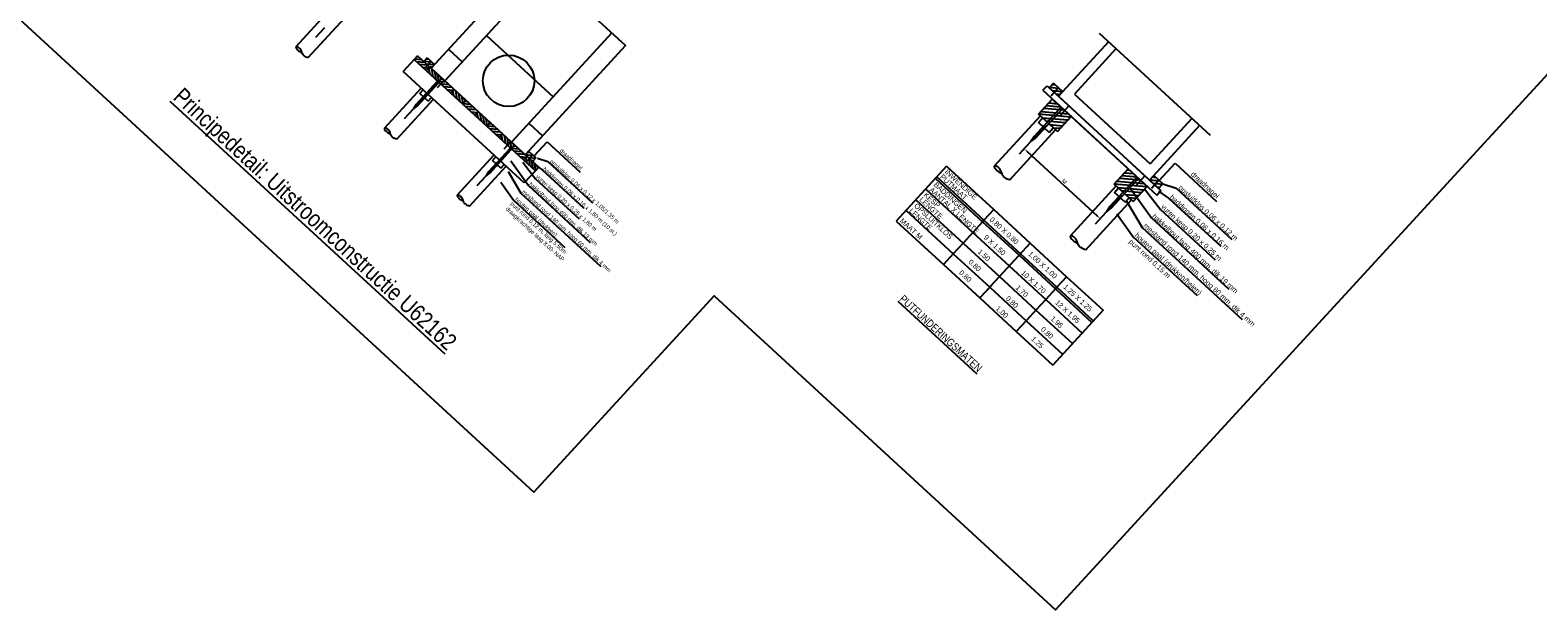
# Model space of a CAD drawing. Header units: metres. Extents: x 111546 to 149831, y 498798 to 507863.
# Tile 140 of 256: x 113093 to 113108, y 500840 to 500846. Entities that reach past the tile are written whole.
import ezdxf

# ---------------------------------------------------------------- set-up
doc = ezdxf.new("R2010")
doc.units = ezdxf.units.M
doc.linetypes.add('DASHDOT', pattern=[25.4, 12.7, -6.35, 0, -6.35])
doc.layers.add('7-nw-details', color=2, linetype='Continuous')
doc.layers.add('temp', color=7, linetype='Continuous')
doc.styles.add('Zaanstad', font='ARIALN.TTF')
doc.dimstyles.new('1-20', dxfattribs={"dimtxt": 0.04, "dimasz": 0.04, "dimexe": 0.02, "dimexo": 0.02, "dimgap": 0.01, "dimtad": 1, "dimzin": 0, "dimdsep": 46, "dimtxsty": 'Zaanstad', "dimcen": 0, "dimclrd": 256, "dimclre": 256, "dimclrt": 256, "dimadec": 0, "dimazin": 0, "dimtfac": 1, "dimtofl": 0, "dimtmove": 0, "dimatfit": 3, "dimfxl": 1, "dimtfill": 1, "dimtolj": 1, "dimtzin": 0, "dimlwd": -1, "dimlwe": -1, "dimarcsym": 0})

# ---------------------------------------------------------------- blocks, each defined once
blk = doc.blocks.new('*D675')
at = {"layer": '7-nw-details', "transparency": 16777216}
for p, q in [((113102.625, 500844.731), (113102.609, 500844.714)), ((113102.652, 500844.702), (113103.331, 500844.078)), ((113103.363, 500844.053), (113103.347, 500844.036))]:
    blk.add_line(p, q, dxfattribs=at)
for points in [[(113102.657, 500844.707), (113102.648, 500844.697), (113102.623, 500844.729)], [(113103.336, 500844.083), (113103.327, 500844.073), (113103.361, 500844.051)]]:
    blk.add_solid(points, dxfattribs=at)
at = {"layer": 'Defpoints', "color": 0, "transparency": 16777216}
for p in [(113102.638, 500844.746), (113103.361, 500844.051), (113103.376, 500844.068)]:
    blk.add_point(p, dxfattribs=at)
at = {"layer": '7-nw-details', "transparency": 16777216, "insert": (113103.012, 500844.412), "char_height": 0.04, "attachment_point": 5, "rotation": 317.4144, "style": 'Zaanstad', "bg_fill": 3, "box_fill_scale": 1.1, "bg_fill_color": 9, "bg_fill_true_color": 13158600, "bg_fill_transparency": 0}
blk.add_mtext('\\A1;M', dxfattribs=at)

msp = doc.modelspace()

# ---------------------------------------------------------------- linework, layer by layer
at = {"layer": '7-nw-details'}
for p, q in [((113097.8344, 500846.5714), (113096.8601, 500845.5113)), ((113097.9669, 500846.4495), (113096.9927, 500845.3895)), ((113097.8344, 500846.5714), (113098.7474, 500845.7323)), ((113095.5471, 500845.722), (113095.9028, 500846.109)), ((113095.6653, 500845.6142), (113096.0205, 500846.0007)), ((113095.7409, 500845.8146), (113095.8266, 500845.9078)), ((113098.6148, 500845.8541), (113097.6406, 500844.794)), ((113097.398, 500845.8305), (113098.0459, 500845.235)), ((113098.7474, 500845.7323), (113097.7731, 500844.6722)), ((113096.6951, 500845.5978), (113096.5871, 500845.4802)), ((113096.7276, 500845.6331), (113096.6951, 500845.5978)), ((113096.6951, 500845.5978), (113097.8732, 500844.5151)), ((113096.6992, 500845.6022), (113096.7677, 500845.5963)), ((113096.7183, 500845.5765), (113096.7966, 500845.5698)), ((113096.7197, 500845.6246), (113096.7387, 500845.6229)), ((113096.7276, 500845.6331), (113097.9056, 500844.5504)), ((113096.8219, 500845.6116), (113096.7894, 500845.5763)), ((113096.7935, 500845.5807), (113096.862, 500845.5748)), ((113096.8599, 500845.5771), (113096.8027, 500845.5148)), ((113096.8599, 500845.5771), (113096.8032, 500845.5154)), ((113096.814, 500845.6031), (113096.833, 500845.6014)), ((113096.8219, 500845.6116), (113096.8926, 500845.5467)), ((113096.8572, 500845.5742), (113096.8563, 500845.5804)), ((113096.864, 500845.5734), (113096.8572, 500845.5742)), ((113097.0293, 500845.6954), (113097.1618, 500845.5736)), ((113096.5871, 500845.4802), (113096.5871, 500845.4802)), ((113097.7651, 500844.3975), (113096.5871, 500845.4802)), ((113096.7472, 500845.5499), (113096.8255, 500845.5431)), ((113096.7795, 500845.5203), (113096.8366, 500845.5153)), ((113096.8126, 500845.555), (113096.8909, 500845.5482)), ((113096.8454, 500845.5249), (113096.8129, 500845.4895)), ((113096.8464, 500845.4588), (113096.8366, 500845.5153)), ((113096.8415, 500845.5284), (113096.8732, 500845.5257)), ((113096.8601, 500845.5113), (113097.7731, 500844.6722)), ((113096.8787, 500845.4291), (113096.8653, 500845.5066)), ((113096.9076, 500845.4026), (113096.8943, 500845.48)), ((113096.9348, 500845.3857), (113096.9232, 500845.4534)), ((113096.9632, 500845.4166), (113096.9307, 500845.3813)), ((113096.9553, 500845.408), (113096.9521, 500845.4268)), ((113096.4081, 500844.9309), (113096.7638, 500845.318)), ((113096.6876, 500845.1167), (113096.9307, 500845.3813)), ((113096.7147, 500845.1581), (113096.92, 500845.3814)), ((113096.726, 500845.1467), (113096.9318, 500845.3706)), ((113096.749, 500845.2663), (113096.7815, 500845.3016)), ((113096.8314, 500845.1905), (113096.749, 500845.2663)), ((113096.9141, 500845.3867), (113096.919, 500845.392)), ((113096.9365, 500845.3661), (113096.9141, 500845.3867)), ((113096.9857, 500845.3959), (113096.9177, 500845.3219)), ((113096.9348, 500845.3857), (113097.0033, 500845.3798)), ((113096.9365, 500845.3661), (113096.9414, 500845.3715)), ((113096.9539, 500845.36), (113097.0322, 500845.3532)), ((113096.9553, 500845.408), (113096.9743, 500845.4064)), ((113096.9828, 500845.3334), (113097.0611, 500845.3266)), ((113097.0151, 500845.3038), (113097.0723, 500845.2988)), ((113097.081, 500845.3083), (113097.0485, 500845.273)), ((113097.082, 500845.2422), (113097.0723, 500845.2988)), ((113097.1143, 500845.2126), (113097.1009, 500845.2901)), ((113097.1432, 500845.186), (113097.1299, 500845.2635)), ((113096.5263, 500844.8231), (113096.8816, 500845.2096)), ((113096.6019, 500845.0235), (113096.6876, 500845.1167)), ((113096.7147, 500845.1581), (113096.6876, 500845.1167)), ((113096.6876, 500845.1167), (113096.726, 500845.1467)), ((113096.7151, 500845.1577), (113096.7145, 500845.1571)), ((113096.8314, 500845.1905), (113096.8639, 500845.2258)), ((113097.1704, 500845.1692), (113097.1588, 500845.2369)), ((113097.1988, 500845.2), (113097.1663, 500845.1647)), ((113097.1704, 500845.1692), (113097.2389, 500845.1632)), ((113097.1909, 500845.1915), (113097.1877, 500845.2103)), ((113097.1895, 500845.1434), (113097.2678, 500845.1367)), ((113097.1909, 500845.1915), (113097.21, 500845.1898)), ((113097.2184, 500845.1169), (113097.2967, 500845.11)), ((113097.2507, 500845.0872), (113097.3079, 500845.0822)), ((113097.3166, 500845.0918), (113097.2841, 500845.0565)), ((113097.3176, 500845.0257), (113097.3079, 500845.0822)), ((113097.3499, 500844.996), (113097.3365, 500845.0735)), ((113097.3788, 500844.9695), (113097.3655, 500845.0469)), ((113097.406, 500844.9526), (113097.3944, 500845.0203)), ((113097.4344, 500844.9835), (113097.402, 500844.9482)), ((113097.4266, 500844.9749), (113097.4233, 500844.9937)), ((113097.4266, 500844.9749), (113097.4456, 500844.9733)), ((113097.8097, 500844.9781), (113097.9423, 500844.8563)), ((113097.406, 500844.9526), (113097.4745, 500844.9467)), ((113097.4251, 500844.9269), (113097.5034, 500844.9201)), ((113097.454, 500844.9003), (113097.5323, 500844.8935)), ((113097.4863, 500844.8707), (113097.5435, 500844.8657)), ((113097.5522, 500844.8752), (113097.5198, 500844.8399)), ((113097.5532, 500844.8091), (113097.5435, 500844.8657)), ((113097.5855, 500844.7795), (113097.5721, 500844.857)), ((113097.6144, 500844.7529), (113097.6011, 500844.8304)), ((113097.3944, 500844.4671), (113097.6376, 500844.7316)), ((113097.4215, 500844.5084), (113097.6268, 500844.7318)), ((113097.4328, 500844.4971), (113097.6386, 500844.7209)), ((113097.6349, 500844.7989), (113097.5669, 500844.7249)), ((113097.621, 500844.7371), (113097.6258, 500844.7423)), ((113097.6433, 500844.7165), (113097.621, 500844.7371)), ((113097.6416, 500844.7361), (113097.63, 500844.8038)), ((113097.67, 500844.767), (113097.6376, 500844.7316)), ((113097.6416, 500844.736), (113097.7101, 500844.7301)), ((113097.6433, 500844.7165), (113097.6482, 500844.7218)), ((113097.6622, 500844.7584), (113097.6589, 500844.7772)), ((113097.6607, 500844.7103), (113097.739, 500844.7036)), ((113097.6621, 500844.7584), (113097.6811, 500844.7567)), ((113097.6896, 500844.6838), (113097.7679, 500844.6769)), ((113097.7946, 500844.6957), (113097.8216, 500844.6928)), ((113097.8056, 500844.7076), (113097.8763, 500844.6426)), ((113097.1149, 500844.2813), (113097.4706, 500844.6683)), ((113097.2331, 500844.1735), (113097.5884, 500844.56)), ((113097.4558, 500844.6166), (113097.4883, 500844.652)), ((113097.5383, 500844.5408), (113097.4558, 500844.6166)), ((113097.5383, 500844.5408), (113097.5707, 500844.5762)), ((113097.7219, 500844.6541), (113097.779, 500844.6491)), ((113097.7878, 500844.6587), (113097.7554, 500844.6234)), ((113097.7745, 500844.6737), (113097.8513, 500844.6655)), ((113097.7888, 500844.5926), (113097.779, 500844.6491)), ((113097.8464, 500844.6703), (113097.7887, 500844.6075)), ((113097.8008, 500844.6468), (113097.873, 500844.6391)), ((113097.8211, 500844.5629), (113097.8077, 500844.6404)), ((113097.8305, 500844.6194), (113097.8528, 500844.6171)), ((113097.85, 500844.5364), (113097.8367, 500844.6138)), ((113097.8763, 500844.6426), (113097.8438, 500844.6073)), ((113097.8772, 500844.5195), (113097.8656, 500844.5872)), ((113097.9056, 500844.5504), (113097.8732, 500844.5151)), ((113097.9056, 500844.5504), (113097.8732, 500844.5151)), ((113097.8977, 500844.5418), (113097.8945, 500844.5606)), ((113097.3088, 500844.3739), (113097.3944, 500844.4671)), ((113097.4215, 500844.5084), (113097.3944, 500844.4671)), ((113097.3944, 500844.4671), (113097.4328, 500844.4971)), ((113097.4219, 500844.5081), (113097.4213, 500844.5075)), ((113097.8732, 500844.5151), (113097.7651, 500844.3975)), ((113097.7651, 500844.3975), (113097.7651, 500844.3975))]:
    msp.add_line(p, q, dxfattribs=at)
at = {"layer": '7-nw-details', "linetype": 'DASHDOT', "ltscale": 0.5}
msp.add_line((113103.3499, 500845.8522), (113104.4292, 500844.8602), dxfattribs=at)
at = {"layer": '7-nw-details', "linetype": 'Continuous', "ltscale": 0.2}
for p, q in [((113103.4405, 500845.7689), (113102.9548, 500845.2398)), ((113103.514, 500845.7014), (113103.1099, 500845.2612)), ((113102.9548, 500845.2398), (113103.8402, 500844.4261)), ((113103.1099, 500845.2612), (113103.848, 500844.5835)), ((113104.2518, 500845.0232), (113103.848, 500844.5835)), ((113104.3259, 500844.9551), (113103.8402, 500844.4261)), ((113101.8689, 500844.559), (113101.3799, 500844.027)), ((113101.8689, 500844.559), (113102.3264, 500844.1386)), ((113101.7604, 500844.441), (113102.2179, 500844.0205)), ((113101.774, 500844.4557), (113102.2314, 500844.0353)), ((113101.6654, 500844.3377), (113102.1229, 500843.9172)), ((113101.4756, 500844.1311), (113101.933, 500843.7106)), ((113101.5705, 500844.2344), (113102.028, 500843.8139)), ((113102.3264, 500844.1386), (113102.2314, 500844.0353)), ((113102.3264, 500844.1386), (113102.6805, 500843.8131)), ((113101.3799, 500844.027), (113101.8374, 500843.6066)), ((113102.2179, 500844.0205), (113102.1229, 500843.9172)), ((113102.2314, 500844.0353), (113102.2179, 500844.0205)), ((113102.2179, 500844.0205), (113102.572, 500843.695)), ((113102.2314, 500844.0353), (113102.5856, 500843.7098)), ((113102.028, 500843.8139), (113101.933, 500843.7106)), ((113102.1229, 500843.9172), (113102.028, 500843.8139)), ((113102.028, 500843.8139), (113102.3821, 500843.4884)), ((113102.1229, 500843.9172), (113102.4771, 500843.5917)), ((113102.6805, 500843.8131), (113102.2641, 500843.36)), ((113102.6805, 500843.8131), (113103.0347, 500843.4875)), ((113101.9323, 500843.7099), (113101.8374, 500843.6066)), ((113101.933, 500843.7106), (113101.838, 500843.6073)), ((113101.933, 500843.7106), (113102.2872, 500843.3851)), ((113102.572, 500843.695), (113102.9262, 500843.3695)), ((113102.5856, 500843.7098), (113102.9398, 500843.3843)), ((113101.8374, 500843.6066), (113102.1915, 500843.2811)), ((113102.4771, 500843.5917), (113102.8313, 500843.2662)), ((113102.3033, 500843.4026), (113102.1916, 500843.2811)), ((113102.2872, 500843.3851), (113102.6414, 500843.0596)), ((113102.3821, 500843.4884), (113102.7363, 500843.1629)), ((113102.9262, 500843.3695), (113102.8313, 500843.2662)), ((113102.9398, 500843.3843), (113102.9262, 500843.3695)), ((113102.9262, 500843.3695), (113103.2804, 500843.044)), ((113103.0347, 500843.4875), (113102.9398, 500843.3843)), ((113102.9398, 500843.3843), (113103.2939, 500843.0587)), ((113103.0347, 500843.4875), (113103.3889, 500843.162)), ((113102.1915, 500843.2811), (113102.5457, 500842.9555)), ((113102.8313, 500843.2662), (113102.7363, 500843.1629)), ((113102.8313, 500843.2662), (113103.1854, 500842.9407)), ((113102.7363, 500843.1629), (113102.6414, 500843.0596)), ((113102.7363, 500843.1629), (113103.0905, 500842.8374)), ((113102.6407, 500843.0588), (113102.5457, 500842.9555)), ((113102.5457, 500842.9555), (113102.8999, 500842.63)), ((113102.6414, 500843.0596), (113102.6127, 500843.0285)), ((113102.6414, 500843.0596), (113102.9955, 500842.7341))]:
    msp.add_line(p, q, dxfattribs=at)
at = {"layer": '7-nw-details', "ltscale": 0.2}
for p, q in [((113102.8034, 500845.2974), (113102.8441, 500845.3416)), ((113102.8441, 500845.3416), (113103.951, 500844.3243)), ((113102.907, 500845.3655), (113102.8663, 500845.3212)), ((113102.9548, 500845.2398), (113102.8663, 500845.3212)), ((113102.8714, 500845.3268), (113102.9571, 500845.3194)), ((113102.9545, 500845.3223), (113102.8828, 500845.2442)), ((113102.9545, 500845.3223), (113102.8835, 500845.245)), ((113102.8953, 500845.2945), (113102.9933, 500845.2861)), ((113102.8971, 500845.3548), (113102.9209, 500845.3527)), ((113102.907, 500845.3655), (113102.9955, 500845.2841)), ((113102.9511, 500845.3186), (113102.9501, 500845.3264)), ((113102.9597, 500845.3176), (113102.9511, 500845.3186)), ((113102.9955, 500845.2841), (113102.9548, 500845.2398)), ((113102.7181, 500844.8475), (113102.9752, 500845.1272)), ((113102.7605, 500845.0652), (113102.8958, 500845.2124)), ((113103.0139, 500845.1039), (113102.8113, 500845.1204)), ((113102.8371, 500845.1486), (113102.9785, 500845.1364)), ((113102.861, 500845.1745), (113102.9449, 500845.1673)), ((113103.0803, 500845.0429), (113102.8958, 500845.2124)), ((113102.9315, 500845.2613), (113102.9712, 500845.2578)), ((113102.9679, 500845.1339), (113102.9739, 500845.1405)), ((113102.9959, 500845.1081), (113102.9679, 500845.1339)), ((113103.0575, 500845.1454), (113102.9723, 500845.0527)), ((113102.3341, 500844.563), (113102.7796, 500845.0478)), ((113102.7323, 500844.8333), (113102.99, 500845.1137)), ((113102.9449, 500844.8957), (113102.7605, 500845.0652)), ((113103.0754, 500845.0375), (113102.7608, 500845.0649)), ((113102.761, 500844.983), (113102.8017, 500845.0273)), ((113102.8643, 500844.8881), (113102.761, 500844.983)), ((113102.786, 500845.0929), (113103.0516, 500845.0693)), ((113102.7975, 500845.0312), (113103.0495, 500845.0092)), ((113103.0242, 500844.9814), (113102.8335, 500844.9981)), ((113102.9449, 500844.8957), (113103.0803, 500845.0429)), ((113102.9959, 500845.1081), (113103.0021, 500845.1148)), ((113103.0803, 500845.0429), (113103.6337, 500844.5343)), ((113102.4821, 500844.4279), (113102.9271, 500844.9121)), ((113102.6842, 500844.7957), (113102.8316, 500844.9561)), ((113102.7181, 500844.8475), (113102.6842, 500844.7957)), ((113102.6842, 500844.7957), (113102.7323, 500844.8333)), ((113102.7186, 500844.8471), (113102.7179, 500844.8463)), ((113102.8643, 500844.8881), (113102.905, 500844.9324)), ((113102.8695, 500844.965), (113102.9986, 500844.9533)), ((113102.9729, 500844.9251), (113102.9064, 500844.9311)), ((113102.5769, 500844.679), (113102.6842, 500844.7957)), ((113103.4982, 500844.3869), (113103.6337, 500844.5343)), ((113103.6337, 500844.5343), (113103.818, 500844.3646)), ((113103.4558, 500844.1692), (113103.7129, 500844.4489)), ((113103.4699, 500844.155), (113103.7277, 500844.4354)), ((113103.813, 500844.3592), (113103.498, 500844.3866)), ((113103.6826, 500844.2173), (113103.4982, 500844.3869)), ((113103.5237, 500844.4146), (113103.7893, 500844.391)), ((113103.7517, 500844.4256), (113103.5489, 500844.4421)), ((113103.5748, 500844.4702), (113103.7164, 500844.4581)), ((113103.5987, 500844.4962), (113103.6826, 500844.489)), ((113103.6244, 500844.5242), (113103.6468, 500844.5223)), ((113103.7056, 500844.4556), (113103.7116, 500844.4622)), ((113103.7336, 500844.4298), (113103.7056, 500844.4556)), ((113103.7952, 500844.4671), (113103.71, 500844.3744)), ((113103.7336, 500844.4298), (113103.7397, 500844.4365)), ((113103.8809, 500844.4704), (113103.8402, 500844.4261)), ((113103.8402, 500844.4261), (113103.9288, 500844.3447)), ((113103.8419, 500844.4279), (113103.9382, 500844.4177)), ((113103.932, 500844.4236), (113103.8597, 500844.345)), ((113103.8671, 500844.4555), (113103.901, 500844.4519)), ((113103.8749, 500844.3942), (113103.9654, 500844.3845)), ((113103.8809, 500844.4704), (113103.9695, 500844.389)), ((113103.9695, 500844.389), (113103.9288, 500844.3447)), ((113103.0717, 500843.8847), (113103.5173, 500844.3695)), ((113103.4218, 500844.1174), (113103.5692, 500844.2778)), ((113103.4987, 500844.3047), (113103.5394, 500844.349)), ((113103.602, 500844.2098), (113103.4987, 500844.3047)), ((113103.5352, 500844.3529), (113103.7872, 500844.3309)), ((113103.7614, 500844.3031), (113103.5711, 500844.3198)), ((113103.602, 500844.2098), (113103.6427, 500844.254)), ((113103.6071, 500844.2867), (113103.7356, 500844.275)), ((113103.7098, 500844.2469), (113103.644, 500844.2528)), ((113103.6826, 500844.2173), (113103.818, 500844.3646)), ((113103.9103, 500844.28), (113103.951, 500844.3243)), ((113103.9121, 500844.36), (113103.9401, 500844.357)), ((113103.2198, 500843.7496), (113103.6648, 500844.2338)), ((113103.3145, 500844.0007), (113103.4218, 500844.1174)), ((113103.4558, 500844.1692), (113103.4218, 500844.1174)), ((113103.4218, 500844.1174), (113103.4699, 500844.155)), ((113103.4563, 500844.1688), (113103.4555, 500844.168))]:
    msp.add_line(p, q, dxfattribs=at)
at = {"layer": '7-nw-details'}
for points in [[(113095.6653, 500845.6142), (113095.655, 500845.616), (113095.6458, 500845.6201), (113095.637, 500845.6248), (113095.6277, 500845.6311), (113095.62, 500845.637), (113095.6159, 500845.642), (113095.6092, 500845.6501), (113095.6054, 500845.6601), (113095.6022, 500845.6685), (113095.5994, 500845.6785), (113095.5944, 500845.6885), (113095.5883, 500845.6984), (113095.5806, 500845.7066), (113095.5723, 500845.7141), (113095.5648, 500845.7178), (113095.5544, 500845.7218), (113095.5471, 500845.722), (113095.5455, 500845.718), (113095.5471, 500845.7079), (113095.5567, 500845.6958), (113095.5656, 500845.6877), (113095.5757, 500845.6786), (113095.5832, 500845.6738), (113095.5926, 500845.6686), (113095.603, 500845.6646)], [(113096.9898, 500845.3921), (113096.983, 500845.393), (113096.9821, 500845.3991)], [(113096.5263, 500844.8231), (113096.5161, 500844.8249), (113096.5068, 500844.829), (113096.4981, 500844.8337), (113096.4887, 500844.84), (113096.4811, 500844.8459), (113096.4769, 500844.8509), (113096.4702, 500844.859), (113096.4664, 500844.869), (113096.4632, 500844.8774), (113096.4605, 500844.8874), (113096.4554, 500844.8974), (113096.4494, 500844.9074), (113096.4416, 500844.9155), (113096.4333, 500844.923), (113096.4258, 500844.9267), (113096.4154, 500844.9307), (113096.4081, 500844.9309), (113096.4066, 500844.927), (113096.4081, 500844.9168), (113096.4178, 500844.9048), (113096.4266, 500844.8967), (113096.4367, 500844.8875), (113096.4442, 500844.8827), (113096.4536, 500844.8775), (113096.464, 500844.8735)], [(113097.6391, 500844.7951), (113097.6322, 500844.796), (113097.6314, 500844.8022)], [(113097.8504, 500844.6665), (113097.8436, 500844.6673), (113097.8427, 500844.6735)], [(113097.2331, 500844.1735), (113097.2229, 500844.1753), (113097.2136, 500844.1794), (113097.2049, 500844.1841), (113097.1956, 500844.1904), (113097.1879, 500844.1963), (113097.1837, 500844.2012), (113097.177, 500844.2094), (113097.1733, 500844.2194), (113097.17, 500844.2278), (113097.1673, 500844.2378), (113097.1623, 500844.2478), (113097.1562, 500844.2577), (113097.1484, 500844.2659), (113097.1402, 500844.2734), (113097.1326, 500844.2771), (113097.1223, 500844.2811), (113097.1149, 500844.2813), (113097.1134, 500844.2773), (113097.1149, 500844.2672), (113097.1246, 500844.2551), (113097.1334, 500844.247), (113097.1435, 500844.2379), (113097.151, 500844.2331), (113097.1604, 500844.2279), (113097.1708, 500844.2238)]]:
    msp.add_lwpolyline(points, dxfattribs=at)
at = {"layer": '7-nw-details', "ltscale": 0.2}
for points in [[(113103.0627, 500845.1407), (113103.0542, 500845.1417), (113103.0531, 500845.1495)], [(113102.4821, 500844.4279), (113102.4693, 500844.4302), (113102.4577, 500844.4353), (113102.4467, 500844.4412), (113102.4351, 500844.4492), (113102.4254, 500844.4565), (113102.4203, 500844.4627), (113102.4119, 500844.4729), (113102.4071, 500844.4855), (113102.4031, 500844.4959), (113102.3997, 500844.5085), (113102.3934, 500844.521), (113102.3857, 500844.5335), (113102.376, 500844.5437), (113102.3657, 500844.5531), (113102.3563, 500844.5577), (113102.3433, 500844.5627), (113102.3341, 500844.563), (113102.3321, 500844.558), (113102.3341, 500844.5453), (113102.3462, 500844.5302), (113102.3573, 500844.5201), (113102.3699, 500844.5086), (113102.3793, 500844.5027), (113102.391, 500844.4961), (113102.4041, 500844.491)], [(113103.8004, 500844.4624), (113103.7918, 500844.4634), (113103.7907, 500844.4712)], [(113103.9371, 500844.4189), (113103.9285, 500844.4199), (113103.9274, 500844.4277)], [(113103.2198, 500843.7496), (113103.207, 500843.7519), (113103.1953, 500843.757), (113103.1844, 500843.7629), (113103.1727, 500843.7709), (113103.1631, 500843.7782), (113103.1579, 500843.7844), (113103.1495, 500843.7946), (113103.1448, 500843.8072), (113103.1407, 500843.8176), (113103.1373, 500843.8302), (113103.131, 500843.8427), (113103.1234, 500843.8552), (113103.1137, 500843.8654), (113103.1034, 500843.8748), (113103.0939, 500843.8794), (113103.0809, 500843.8844), (113103.0717, 500843.8847), (113103.0698, 500843.8797), (113103.0718, 500843.867), (113103.0838, 500843.8519), (113103.0949, 500843.8418), (113103.1075, 500843.8303), (113103.117, 500843.8243), (113103.1287, 500843.8178), (113103.1417, 500843.8127)]]:
    msp.add_lwpolyline(points, dxfattribs=at)
at = {"layer": '7-nw-details', "ltscale": 0.02}
msp.add_lwpolyline([(113103.3889, 500843.162), (113102.8999, 500842.63)], dxfattribs=at)
at = {"layer": '7-nw-details'}
msp.add_circle((113097.613, 500845.3895), 0.25, dxfattribs=at)

# ---------------------------------------------------------------- texts
at = {"layer": '7-nw-details', "style": 'Zaanstad'}
for s, height, p in [('%%UPrincipedetail: Uitstroomconstructie U62162', 0.162841, (113094.3431, 500845.2165)), ('draadnagel', 0.04, (113098.1061, 500844.7062)), ('baddingen 0.06 x 0,16 x 1,60 m (10 st.)', 0.04, (113097.9419, 500844.5275)), ('opsluitklos 0,06 x 0,12 x 1,05/1,35 m', 0.04, (113098.0095, 500844.6011)), ('INWENDIGE', 0.0501, (113101.8457, 500844.4999)), ('hakkelbout lang 400 mm, dik 19 mm', 0.04, (113097.8065, 500844.3803)), ('vuren kesp 0,20 x 0,25 x 1,60 m', 0.04, (113097.8742, 500844.4539)), ('BADDINGEN', 0.0501, (113101.7384, 500844.3747)), ('PUTMAAT', 0.0501, (113101.8001, 500844.4503)), ('draadnagel', 0.0501, (113104.2365, 500844.4756)), ('houten paal (drukken)', 0.04, (113097.6712, 500844.233)), ('mesband rond 140 mm, hoog 60 mm, dik 4 mm', 0.04, (113097.7389, 500844.3066)), ('LENGTE', 0.0501, (113101.5996, 500844.2295)), ('KESP', 0.0501, (113101.6412, 500844.2748)), ('AANTAL X LENGTE', 0.050102, (113101.6954, 500844.3242)), ('baddingen 0.06 x 0,16 m', 0.050102, (113104.0308, 500844.2518)), ('opsluitklos 0,06 x 0,12 m', 0.050102, (113104.1156, 500844.3441)), ('draagkrachtige laag 8,00- NAP', 0.04, (113097.5802, 500844.1407)), ('punt rond 0,12 m, lang 5,50m ', 0.04, (113097.626, 500844.1905)), ('LENGTE', 0.0501, (113101.4998, 500844.1201)), ('OPSLUITKLOS', 0.050102, (113101.548, 500844.1695)), ('hakkelbout lang 400 mm, dik 19 mm', 0.050102, (113103.8613, 500844.0674)), ('vuren kesp 0,20 x 0,25 m', 0.050102, (113103.9461, 500844.1596)), ('MAAT M', 0.0501, (113101.4093, 500844.0239)), ('0.80 X 0.80', 0.050102, (113102.2816, 500844.0347)), ('mesband rond 140 mm, hoog 60 mm, dik 4 mm', 0.050102, (113103.7765, 500843.9752)), ('9 X 1.50', 0.0501, (113102.2251, 500843.8623)), ('punt rond 0,15 m', 0.050102, (113103.6341, 500843.8209)), ('houten paal (drukken/heien)', 0.050102, (113103.6918, 500843.8829)), ('0.80', 0.0501, (113102.076, 500843.6237)), ('1.50', 0.0501, (113102.1671, 500843.7228)), ('1.00 X 1.00', 0.050102, (113102.6562, 500843.7015)), ('0.80', 0.0501, (113101.9848, 500843.5196)), ('10 X 1.70', 0.0501, (113102.5878, 500843.518)), ('1.70', 0.0501, (113102.5348, 500843.3743)), ('0.80', 0.0501, (113102.4388, 500843.2686)), ('1.00', 0.0501, (113102.341, 500843.1716))]:
    msp.add_text(s, height=height, rotation=317.41437, dxfattribs=at).set_placement(p)
at = {"layer": '7-nw-details', "linetype": 'Continuous', "style": 'Zaanstad'}
for s, height, p in [('1.25 X 1.25', 0.050102, (113102.9974, 500843.3818)), ('%%UPUTFUNDERINGSMATEN', 0.075153, (113101.4044, 500843.2617)), ('12 X 1.95', 0.0501, (113102.9188, 500843.2297)), ('1.95', 0.0501, (113102.8731, 500843.074)), ('0.80', 0.0501, (113102.779, 500842.9696)), ('1.25', 0.0501, (113102.6847, 500842.8764))]:
    msp.add_text(s, height=height, rotation=317.41437, dxfattribs=at).set_placement(p)

# ---------------------------------------------------------------- leaders
at = {"layer": '7-nw-details'}
for points, override in [([(113097.865, 500844.6626), (113097.9875, 500844.796), (113098.3087, 500844.5008)], {"dimtad": 0}), ([(113097.6342, 500844.612), (113097.8048, 500844.3734), (113098.4061, 500843.8208)], {"dimtad": 0}), ([(113097.7516, 500844.5991), (113097.8743, 500844.4388), (113098.2983, 500844.0492)], {"dimtad": 0}), ([(113097.8594, 500844.5793), (113097.9373, 500844.5256), (113098.343, 500844.1527)], {"dimtad": 0}), ([(113097.8929, 500844.637), (113097.9952, 500844.6043), (113098.4287, 500844.2059)], {"dimtad": 0}), ([(113103.9345, 500844.4211), (113104.088, 500844.5881), (113104.4903, 500844.2184)], {"dimgap": 0.01, "dimtad": 0}), ([(113097.5369, 500844.4046), (113097.6624, 500844.2265), (113098.1583, 500843.7707)], {"dimtad": 0}), ([(113097.6079, 500844.5088), (113097.7317, 500844.298), (113098.5075, 500843.5851)], {"dimtad": 0}), ([(113103.9695, 500844.389), (113104.0976, 500844.348), (113104.6406, 500843.849)], {"dimgap": 0.01, "dimtad": 0}), ([(113103.6455, 500844.3576), (113103.8592, 500844.0588), (113104.6123, 500843.3666)], {"dimgap": 0.01, "dimtad": 0}), ([(113103.7925, 500844.3415), (113103.9463, 500844.1407), (113104.4773, 500843.6527)], {"dimgap": 0.01, "dimtad": 0}), ([(113103.9275, 500844.3167), (113104.0251, 500844.2494), (113104.5332, 500843.7823)], {"dimgap": 0.01, "dimtad": 0}), ([(113103.5236, 500844.0979), (113103.6807, 500843.8749), (113104.3019, 500843.3039)], {"dimgap": 0.01, "dimtad": 0}), ([(113103.6125, 500844.2285), (113103.7676, 500843.9644), (113104.7393, 500843.0714)], {"dimgap": 0.01, "dimtad": 0})]:
    msp.add_leader(points, dimstyle='1-20', override=override, dxfattribs=at)

# ---------------------------------------------------------------- next in the draw order: dimensions: what is measured, and where the dimension line sits
dim = msp.add_linear_dim(base=(113103.3607, 500844.0509), p1=(113102.6382, 500844.7458), p2=(113103.3761, 500844.0676), angle=317.41437, text='M', dimstyle='1-20', dxfattribs=at)
dim.commit()
dim.dimension.update_dxf_attribs({"geometry": '*D675', "text_midpoint": (113103.0121, 500844.4121)})

# ---------------------------------------------------------------- next in the draw order: linework, layer by layer
at = {"layer": '7-nw-details', "ltscale": 0.2}
msp.add_line((113102.8034, 500845.2974), (113103.9103, 500844.28), dxfattribs=at)
at = {"layer": 'temp', "color": 2, "ltscale": 0.02}
msp.add_lwpolyline([(113084.3883, 500853.775), (113097.8584, 500841.3949), (113099.6102, 500843.3009), (113102.9265, 500840.253), (113112.0334, 500850.1616), (113095.2905, 500865.5498), (113084.4318, 500853.7351)], dxfattribs=at)

doc.saveas('drawing.dxf')
